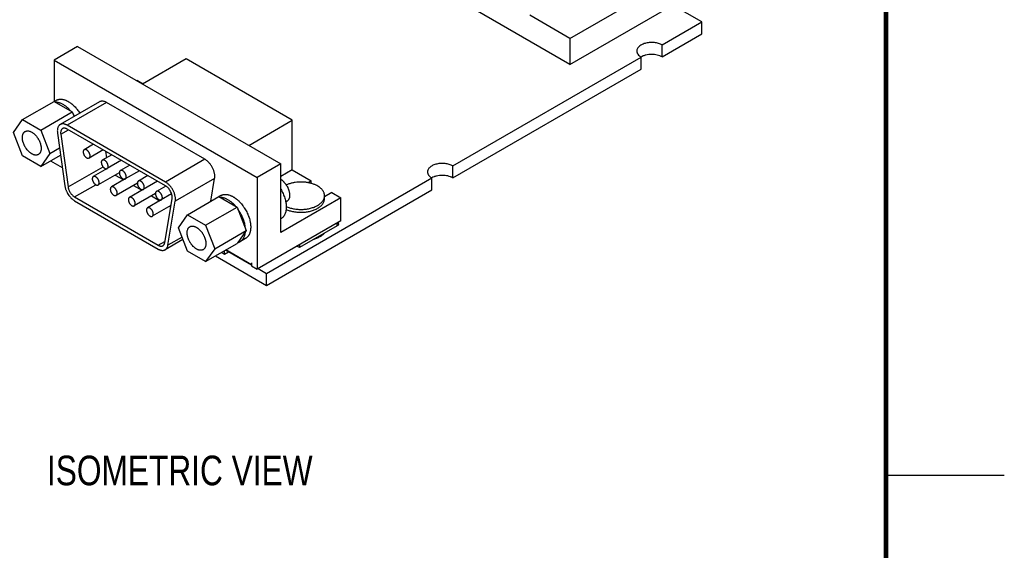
# Model space of a CAD drawing. Header units: inches. Extents: x 0 to 22, y 0 to 17.
# Tile 15 of 16: x 17.8 to 22, y 12.4 to 14.7. Entities that reach past the tile are written whole.
import ezdxf

# ---------------------------------------------------------------- set-up
doc = ezdxf.new("R2010")
doc.units = ezdxf.units.IN
doc.header["$LTSCALE"] = 1.21
doc.header["$MEASUREMENT"] = 0
doc.layers.get('0').update_dxf_attribs({"linetype": 'CONTINUOUS'})
for name, color, linetype in [('02___PRT_ALL_AXES', 7, 'CONTINUOUS'), ('3_ALL_AXES', 7, 'CONTINUOUS'), ('DETAIL', 7, 'CONTINUOUS')]:
    doc.layers.add(name, color=color, linetype=linetype)
doc.styles.get("Standard").update_dxf_attribs({"font": 'txt', "width": 0.8})

msp = doc.modelspace()

# ---------------------------------------------------------------- linework, layer by layer
at = {"color": 7, "linetype": 'CONTINUOUS'}
for p, q in [((20.1657, 14.4852), (19.3079, 14.9805)), ((20.1657, 14.5946), (20.504, 14.79)), ((20.1657, 14.4852), (20.6171, 14.7459)), ((20.7229, 14.6645), (20.5995, 14.7357)), ((20.1657, 14.5946), (19.996, 14.6926)), ((20.7229, 14.6138), (20.7229, 14.6645)), ((20.1657, 14.5946), (20.1657, 14.4852)), ((18.0866, 14.5606), (17.9878, 14.5036)), ((18.0866, 14.5606), (18.9443, 14.0654)), ((17.9878, 14.5036), (17.9878, 14.3293)), ((17.9878, 14.5036), (18.8455, 14.0083)), ((18.5447, 14.5084), (18.3609, 14.4023)), ((18.9929, 14.2496), (18.5447, 14.5084)), ((18.3399, 14.4177), (18.3371, 14.416)), ((18.3399, 14.4177), (18.3637, 14.4039)), ((17.8546, 14.2526), (17.9876, 14.3293)), ((17.9876, 14.3293), (18.0643, 14.285)), ((18.1794, 14.3275), (18.0133, 14.2316)), ((18.209, 14.3246), (18.0428, 14.2287)), ((18.6243, 14.0848), (18.209, 14.3246)), ((17.9314, 14.2083), (18.0643, 14.285)), ((18.0643, 14.285), (18.0719, 14.2655)), ((17.8163, 14.198), (17.8546, 14.2526)), ((17.8546, 14.2526), (17.9314, 14.2083)), ((18.4581, 13.9889), (18.0428, 14.2287)), ((18.8091, 14.1435), (18.9929, 14.2496)), ((18.9929, 14.0406), (18.9929, 14.2496)), ((17.8546, 14.0991), (17.8163, 14.198)), ((17.9314, 14.2083), (17.9698, 14.1094)), ((18.0017, 14.1958), (18.0329, 13.9734)), ((18.0154, 14.1907), (18.048, 14.2096)), ((18.0154, 14.1907), (18.0466, 13.9682)), ((18.4581, 13.9728), (18.0428, 14.2126)), ((18.1543, 14.1482), (18.1146, 14.1254)), ((17.9314, 14.0548), (17.8546, 14.0991)), ((17.9698, 14.1094), (17.9314, 14.0548)), ((17.9314, 14.0548), (18.0147, 14.1029)), ((17.9698, 14.1094), (18.0105, 14.1329)), ((18.1952, 14.1246), (18.1351, 14.0899)), ((18.2305, 14.1042), (18.1909, 14.0813)), ((18.2051, 14.1189), (18.2089, 14.0917)), ((17.9728, 14.0787), (18.0221, 14.0502)), ((18.2715, 14.0806), (18.2114, 14.0459)), ((18.3068, 14.0601), (18.2672, 14.0373)), ((18.6243, 14.0848), (18.4581, 13.9889)), ((18.9443, 14.0654), (18.8455, 14.0083)), ((18.9443, 13.7762), (18.9443, 14.0654)), ((18.0466, 13.9682), (18.194, 14.0534)), ((18.2112, 14.0458), (18.1528, 14.012)), ((18.2628, 14.0283), (18.1733, 13.9766)), ((18.2459, 14.0185), (18.2812, 13.9981)), ((18.3478, 14.0365), (18.2877, 14.0018)), ((18.3831, 14.0161), (18.3435, 13.9932)), ((18.9929, 14.0406), (18.9443, 14.0126)), ((18.9929, 14.0406), (19.0736, 13.994)), ((18.074, 13.9258), (18.1634, 13.9775)), ((18.2875, 14.0018), (18.2291, 13.968)), ((18.339, 13.9842), (18.2495, 13.9325)), ((18.3221, 13.9745), (18.3575, 13.9541)), ((18.424, 13.9925), (18.364, 13.9578)), ((18.4592, 13.972), (18.4198, 13.9492)), ((18.6654, 14.0045), (18.4993, 13.9085)), ((18.6493, 13.9079), (18.6654, 14.0045)), ((18.8455, 14.0083), (18.8455, 13.6213)), ((19.0736, 13.994), (19.0597, 13.986)), ((19.0736, 13.9826), (19.0736, 13.994)), ((18.3638, 13.9577), (18.3053, 13.924)), ((18.4153, 13.9402), (18.3258, 13.8885)), ((18.3984, 13.9304), (18.4337, 13.91)), ((18.4835, 13.9387), (18.4402, 13.9137)), ((19.1596, 13.9444), (19.1295, 13.927)), ((19.1295, 13.9189), (19.1295, 13.9311)), ((19.1596, 13.9444), (19.1976, 13.9224)), ((18.074, 13.9258), (18.4269, 13.7221)), ((18.074, 13.9098), (18.4269, 13.706)), ((18.4401, 13.9137), (18.3816, 13.8799)), ((18.4806, 13.8898), (18.4021, 13.8445)), ((18.4543, 13.7328), (18.4856, 13.9192)), ((18.468, 13.7221), (18.4993, 13.9085)), ((18.5504, 13.8508), (18.6834, 13.9276)), ((18.6834, 13.9276), (18.7601, 13.8833)), ((19.1976, 13.9224), (18.9443, 13.7762)), ((18.9651, 13.9046), (18.9704, 13.9076)), ((19.1976, 13.8246), (19.1976, 13.9224)), ((18.4747, 13.8864), (18.4796, 13.8836)), ((18.5121, 13.7963), (18.5504, 13.8508)), ((18.5504, 13.8508), (18.6272, 13.8065)), ((18.6272, 13.8065), (18.7601, 13.8833)), ((18.7601, 13.8833), (18.7985, 13.7844)), ((18.6272, 13.8065), (18.6656, 13.7076)), ((19.1976, 13.8246), (18.8455, 13.6213)), ((18.9443, 13.8331), (18.9453, 13.8337)), ((19.1829, 13.8044), (19.0231, 13.7121)), ((19.1829, 13.8044), (19.1829, 13.8162)), ((19.1888, 13.8125), (19.1888, 13.8195)), ((18.5504, 13.6974), (18.5121, 13.7963)), ((18.6656, 13.7076), (18.7985, 13.7844)), ((18.7985, 13.7844), (18.7601, 13.7298)), ((18.4269, 13.7221), (18.4553, 13.7385)), ((18.5314, 13.7464), (18.4564, 13.7031)), ((18.5275, 13.7564), (18.468, 13.7221)), ((18.6272, 13.653), (18.7601, 13.7298)), ((19.0231, 13.7239), (19.0231, 13.7121)), ((18.6272, 13.653), (18.5504, 13.6974)), ((18.6656, 13.7076), (18.6272, 13.653)), ((18.6947, 13.692), (18.7076, 13.6846)), ((18.7076, 13.6846), (18.7076, 13.6995)), ((18.7076, 13.6846), (18.7238, 13.694)), ((18.8213, 13.6376), (18.7109, 13.7014)), ((18.821, 13.6395), (18.7124, 13.7022)), ((19.0231, 13.7121), (19.0129, 13.718)), ((18.6686, 13.6769), (18.8844, 13.5523)), ((18.821, 13.6477), (18.8213, 13.6475)), ((18.821, 13.6477), (18.821, 13.6395)), ((18.821, 13.6395), (18.8213, 13.6381)), ((18.8213, 13.6475), (18.8213, 13.6353)), ((18.8213, 13.6353), (18.8455, 13.6213)), ((18.849, 13.6234), (18.8844, 13.6029)), ((18.8844, 13.5523), (18.8844, 13.6029))]:
    msp.add_line(p, q, dxfattribs=at)
at = {"color": 2, "linetype": 'CONTINUOUS'}
msp.add_line((22, 12.75), (21.5, 12.75), dxfattribs=at)
at = {"color": 7, "linetype": 'CONTINUOUS', "const_width": 0.02}
msp.add_lwpolyline([(21.5, 0.5), (21.5, 16.5)], dxfattribs=at)
at = {"color": 7, "linetype": 'CONTINUOUS'}
for centre, radius, start, end in [((17.9237, 14.1715), 0.1784, 32.3306, 36.2735), ((18.6813, 13.7854), 0.1144, 3.5901, 6.8863)]:
    msp.add_arc(centre, radius, start, end, dxfattribs=at)
for points, knots in [([(18.0369, 14.3085), (18.0351, 14.3099), (18.0315, 14.3124), (18.026, 14.3158), (18.0205, 14.3188), (18.015, 14.3212), (18.0096, 14.3232), (18.0043, 14.3246), (17.9991, 14.3255), (17.9956, 14.3258), (17.994, 14.3258)], [0, 0, 0, 0, 0.142545, 0.280281, 0.41298, 0.5405, 0.662811, 0.779994, 0.89227, 1, 1, 1, 1]), ([(17.9956, 14.3336), (17.9964, 14.3341), (17.9981, 14.3349), (18.0007, 14.3361), (18.0035, 14.337), (18.0063, 14.3377), (18.0092, 14.3382), (18.0122, 14.3384), (18.0153, 14.3385), (18.0195, 14.3383), (18.025, 14.3376), (18.0305, 14.3361), (18.035, 14.3346), (18.0384, 14.3332), (18.0418, 14.3316), (18.0465, 14.3293), (18.0511, 14.3265), (18.0557, 14.3235), (18.0591, 14.321), (18.0625, 14.3183), (18.0671, 14.3145), (18.0726, 14.3093), (18.0779, 14.3038), (18.0821, 14.299), (18.0861, 14.2941), (18.091, 14.2877), (18.0946, 14.2823), (18.0963, 14.2796)], [0, 0, 0, 0, 0.022747, 0.045594, 0.068637, 0.09197, 0.115681, 0.139849, 0.164546, 0.189834, 0.242366, 0.297787, 0.32665, 0.356291, 0.386712, 0.417909, 0.482569, 0.516007, 0.550146, 0.584956, 0.620402, 0.693034, 0.767709, 0.805699, 0.844051, 0.921625, 1, 1, 1, 1]), ([(18.0582, 14.2886), (18.0565, 14.2905), (18.0532, 14.2942), (18.0479, 14.2994), (18.0425, 14.3042), (18.0387, 14.3071), (18.0369, 14.3085)], [0, 0, 0, 0, 0.258741, 0.512191, 0.759524, 1, 1, 1, 1]), ([(18.209, 14.3246), (18.2076, 14.3254), (18.205, 14.3268), (18.2009, 14.3284), (18.1969, 14.3296), (18.193, 14.3302), (18.1893, 14.3304), (18.1858, 14.33), (18.1824, 14.3291), (18.1804, 14.3281), (18.1794, 14.3275)], [0, 0, 0, 0, 0.148493, 0.289484, 0.422754, 0.54866, 0.667999, 0.781938, 0.891989, 1, 1, 1, 1]), ([(18.0133, 14.2316), (18.0127, 14.2313), (18.0115, 14.2305), (18.0099, 14.2292), (18.0084, 14.2277), (18.0066, 14.2255), (18.0046, 14.2223), (18.0028, 14.2179), (18.0016, 14.2129), (18.001, 14.2076), (18.001, 14.2018), (18.0014, 14.1978), (18.0017, 14.1958)], [0, 0, 0, 0, 0.051413, 0.103192, 0.155691, 0.209244, 0.320546, 0.439062, 0.565996, 0.701942, 0.846898, 1, 1, 1, 1]), ([(18.0428, 14.2287), (18.0415, 14.2294), (18.0388, 14.2308), (18.0347, 14.2325), (18.0308, 14.2337), (18.0269, 14.2343), (18.0231, 14.2344), (18.0196, 14.234), (18.0163, 14.2331), (18.0142, 14.2322), (18.0133, 14.2316)], [0, 0, 0, 0, 0.148433, 0.289433, 0.422759, 0.54868, 0.668012, 0.781933, 0.891987, 1, 1, 1, 1]), ([(17.893, 14.108), (17.892, 14.1085), (17.8901, 14.1098), (17.8861, 14.1125), (17.8813, 14.1166), (17.8759, 14.1221), (17.8718, 14.1273), (17.8686, 14.1317), (17.8664, 14.1351), (17.8643, 14.1387), (17.8618, 14.1435), (17.859, 14.1497), (17.8568, 14.156), (17.8554, 14.161), (17.8546, 14.1647), (17.854, 14.1684), (17.8536, 14.1719), (17.8534, 14.1754), (17.8534, 14.1787), (17.8537, 14.1819), (17.8543, 14.1859), (17.8553, 14.1897), (17.8568, 14.1931), (17.858, 14.1954), (17.8595, 14.1975), (17.8612, 14.1993), (17.863, 14.2009), (17.8643, 14.2018), (17.865, 14.2022)], [0, 0, 0, 0, 0.030652, 0.062391, 0.128726, 0.198298, 0.27026, 0.306839, 0.343637, 0.380525, 0.417369, 0.490376, 0.561646, 0.596338, 0.630248, 0.663279, 0.695345, 0.726372, 0.756307, 0.785111, 0.812768, 0.864655, 0.889036, 0.91248, 0.935119, 0.957119, 0.978673, 1, 1, 1, 1]), ([(17.865, 14.2022), (17.8655, 14.2024), (17.8664, 14.2029), (17.8679, 14.2036), (17.8694, 14.2041), (17.871, 14.2044), (17.8727, 14.2047), (17.875, 14.2049), (17.8779, 14.2047), (17.8816, 14.2041), (17.8854, 14.203), (17.8892, 14.2015), (17.8918, 14.2001), (17.893, 14.1994)], [0, 0, 0, 0, 0.053909, 0.108077, 0.162756, 0.218185, 0.274591, 0.332177, 0.451501, 0.577372, 0.710567, 0.851495, 1, 1, 1, 1]), ([(17.893, 14.1994), (17.894, 14.1988), (17.896, 14.1976), (17.8999, 14.1948), (17.9047, 14.1908), (17.9101, 14.1853), (17.9143, 14.1801), (17.9174, 14.1757), (17.9196, 14.1722), (17.9217, 14.1687), (17.9243, 14.1638), (17.9271, 14.1577), (17.9293, 14.1514), (17.9306, 14.1464), (17.9315, 14.1427), (17.9321, 14.139), (17.9325, 14.1355), (17.9326, 14.132), (17.9326, 14.1286), (17.9324, 14.1254), (17.9318, 14.1214), (17.9307, 14.1177), (17.9293, 14.1143), (17.928, 14.112), (17.9265, 14.1099), (17.9249, 14.1081), (17.923, 14.1065), (17.9217, 14.1056), (17.921, 14.1052)], [0, 0, 0, 0, 0.030652, 0.062391, 0.128726, 0.198298, 0.27026, 0.306839, 0.343637, 0.380525, 0.417369, 0.490376, 0.561646, 0.596338, 0.630248, 0.663279, 0.695345, 0.726372, 0.756307, 0.785111, 0.812768, 0.864655, 0.889036, 0.91248, 0.935119, 0.957119, 0.978673, 1, 1, 1, 1]), ([(18.0231, 14.2145), (18.0223, 14.2141), (18.0208, 14.213), (18.0189, 14.2109), (18.0173, 14.2083), (18.0161, 14.2054), (18.0153, 14.2021), (18.0149, 14.1985), (18.0149, 14.1947), (18.0152, 14.192), (18.0154, 14.1907)], [0, 0, 0, 0, 0.103082, 0.209035, 0.320367, 0.438914, 0.565881, 0.701864, 0.846858, 1, 1, 1, 1]), ([(18.0428, 14.2126), (18.0419, 14.2131), (18.0401, 14.214), (18.0374, 14.2151), (18.0348, 14.2159), (18.0322, 14.2164), (18.0297, 14.2164), (18.0273, 14.2162), (18.0251, 14.2156), (18.0237, 14.2149), (18.0231, 14.2145)], [0, 0, 0, 0, 0.148433, 0.289433, 0.422759, 0.54868, 0.668012, 0.781933, 0.891987, 1, 1, 1, 1]), ([(17.921, 14.1052), (17.9206, 14.1049), (17.9196, 14.1044), (17.9181, 14.1038), (17.9166, 14.1033), (17.915, 14.1029), (17.9134, 14.1027), (17.9111, 14.1025), (17.9081, 14.1026), (17.9044, 14.1032), (17.9006, 14.1043), (17.8968, 14.1059), (17.8943, 14.1072), (17.893, 14.108)], [0, 0, 0, 0, 0.053909, 0.108077, 0.162756, 0.218185, 0.274591, 0.332177, 0.451501, 0.577372, 0.710567, 0.851495, 1, 1, 1, 1]), ([(18.1146, 14.1254), (18.1143, 14.1252), (18.1137, 14.1247), (18.1128, 14.1239), (18.1121, 14.1229), (18.1112, 14.1213), (18.1107, 14.1195), (18.1104, 14.1176), (18.1104, 14.1165), (18.1104, 14.116)], [0, 0, 0, 0, 0.108063, 0.218131, 0.332089, 0.451496, 0.71063, 0.851669, 1, 1, 1, 1]), ([(18.1104, 14.116), (18.1104, 14.1151), (18.1105, 14.1134), (18.111, 14.1107), (18.1118, 14.108), (18.1128, 14.1053), (18.1141, 14.1026), (18.1157, 14.1), (18.1174, 14.0976), (18.1193, 14.0954), (18.1213, 14.0934), (18.1234, 14.0918), (18.1255, 14.0905), (18.1276, 14.0896), (18.1297, 14.089), (18.1317, 14.0889), (18.1335, 14.0891), (18.1346, 14.0896), (18.1351, 14.0899)], [0, 0, 0, 0, 0.062312, 0.128731, 0.198367, 0.270338, 0.343715, 0.417464, 0.490501, 0.561801, 0.630408, 0.695507, 0.756466, 0.812911, 0.864823, 0.912602, 0.957186, 1, 1, 1, 1]), ([(18.1394, 14.0993), (18.1394, 14.1001), (18.1392, 14.1019), (18.1388, 14.1045), (18.138, 14.1073), (18.1369, 14.11), (18.1356, 14.1127), (18.1341, 14.1153), (18.1324, 14.1177), (18.1305, 14.1199), (18.1285, 14.1218), (18.1264, 14.1235), (18.1242, 14.1248), (18.1221, 14.1257), (18.1201, 14.1262), (18.1181, 14.1264), (18.1163, 14.1261), (18.1151, 14.1256), (18.1146, 14.1254)], [0, 0, 0, 0, 0.062312, 0.128731, 0.198367, 0.270338, 0.343715, 0.417464, 0.490501, 0.561801, 0.630408, 0.695507, 0.756466, 0.812911, 0.864823, 0.912602, 0.957186, 1, 1, 1, 1]), ([(18.1351, 14.0899), (18.1355, 14.0901), (18.1361, 14.0905), (18.1369, 14.0914), (18.1377, 14.0924), (18.1385, 14.0939), (18.139, 14.0958), (18.1393, 14.0977), (18.1394, 14.0987), (18.1394, 14.0993)], [0, 0, 0, 0, 0.108063, 0.218131, 0.332089, 0.451496, 0.71063, 0.851669, 1, 1, 1, 1]), ([(18.1909, 14.0813), (18.1906, 14.0811), (18.1899, 14.0807), (18.1891, 14.0798), (18.1884, 14.0788), (18.1875, 14.0773), (18.187, 14.0755), (18.1867, 14.0735), (18.1867, 14.0725), (18.1867, 14.0719)], [0, 0, 0, 0, 0.108063, 0.218131, 0.332089, 0.451496, 0.71063, 0.851669, 1, 1, 1, 1]), ([(18.1867, 14.0719), (18.1867, 14.0711), (18.1868, 14.0693), (18.1873, 14.0667), (18.188, 14.064), (18.1891, 14.0612), (18.1904, 14.0585), (18.1919, 14.056), (18.1937, 14.0535), (18.1956, 14.0513), (18.1976, 14.0494), (18.1997, 14.0478), (18.2018, 14.0465), (18.2039, 14.0455), (18.206, 14.045), (18.2079, 14.0448), (18.2098, 14.0451), (18.2109, 14.0456), (18.2114, 14.0459)], [0, 0, 0, 0, 0.062312, 0.128731, 0.198367, 0.270338, 0.343715, 0.417464, 0.490501, 0.561801, 0.630408, 0.695507, 0.756466, 0.812911, 0.864823, 0.912602, 0.957186, 1, 1, 1, 1]), ([(18.2156, 14.0552), (18.2156, 14.0561), (18.2155, 14.0578), (18.215, 14.0605), (18.2143, 14.0632), (18.2132, 14.066), (18.2119, 14.0686), (18.2104, 14.0712), (18.2086, 14.0736), (18.2068, 14.0758), (18.2047, 14.0778), (18.2027, 14.0794), (18.2005, 14.0807), (18.1984, 14.0816), (18.1963, 14.0822), (18.1944, 14.0823), (18.1925, 14.0821), (18.1914, 14.0816), (18.1909, 14.0813)], [0, 0, 0, 0, 0.062312, 0.128731, 0.198367, 0.270338, 0.343715, 0.417464, 0.490501, 0.561801, 0.630408, 0.695507, 0.756466, 0.812911, 0.864823, 0.912602, 0.957186, 1, 1, 1, 1]), ([(18.2114, 14.0459), (18.2117, 14.0461), (18.2124, 14.0465), (18.2132, 14.0473), (18.214, 14.0483), (18.2148, 14.0499), (18.2153, 14.0517), (18.2156, 14.0537), (18.2156, 14.0547), (18.2156, 14.0552)], [0, 0, 0, 0, 0.108063, 0.218131, 0.332089, 0.451496, 0.71063, 0.851669, 1, 1, 1, 1]), ([(18.6654, 14.0045), (18.6657, 14.0061), (18.6661, 14.0095), (18.6661, 14.0147), (18.6656, 14.0202), (18.6647, 14.0259), (18.6633, 14.0317), (18.6614, 14.0375), (18.6591, 14.0434), (18.6564, 14.0491), (18.6532, 14.0548), (18.6498, 14.0602), (18.646, 14.0653), (18.642, 14.0701), (18.6378, 14.0745), (18.6335, 14.0784), (18.629, 14.0819), (18.6259, 14.0839), (18.6243, 14.0848)], [0, 0, 0, 0, 0.052009, 0.107172, 0.16526, 0.226015, 0.289117, 0.354147, 0.420637, 0.488081, 0.555955, 0.623722, 0.690849, 0.756812, 0.821116, 0.883342, 0.943104, 1, 1, 1, 1]), ([(18.1775, 13.986), (18.1775, 13.9868), (18.1774, 13.9886), (18.1769, 13.9912), (18.1761, 13.994), (18.1751, 13.9967), (18.1738, 13.9994), (18.1722, 14.002), (18.1705, 14.0044), (18.1686, 14.0066), (18.1666, 14.0085), (18.1645, 14.0101), (18.1624, 14.0114), (18.1603, 14.0124), (18.1582, 14.0129), (18.1562, 14.0131), (18.1544, 14.0128), (18.1533, 14.0123), (18.1528, 14.012)], [0, 0, 0, 0, 0.062312, 0.128731, 0.198367, 0.270338, 0.343715, 0.417464, 0.490501, 0.561801, 0.630408, 0.695507, 0.756466, 0.812911, 0.864823, 0.912602, 0.957186, 1, 1, 1, 1]), ([(18.2672, 14.0373), (18.2669, 14.0371), (18.2662, 14.0366), (18.2654, 14.0358), (18.2646, 14.0348), (18.2638, 14.0332), (18.2633, 14.0314), (18.263, 14.0295), (18.263, 14.0284), (18.263, 14.0279)], [0, 0, 0, 0, 0.108063, 0.218131, 0.332089, 0.451496, 0.71063, 0.851669, 1, 1, 1, 1]), ([(18.263, 14.0279), (18.263, 14.0271), (18.2631, 14.0253), (18.2635, 14.0226), (18.2643, 14.0199), (18.2654, 14.0172), (18.2667, 14.0145), (18.2682, 14.0119), (18.2699, 14.0095), (18.2718, 14.0073), (18.2739, 14.0054), (18.2759, 14.0037), (18.2781, 14.0024), (18.2802, 14.0015), (18.2822, 14.0009), (18.2842, 14.0008), (18.2861, 14.0011), (18.2872, 14.0015), (18.2877, 14.0018)], [0, 0, 0, 0, 0.062312, 0.128731, 0.198367, 0.270338, 0.343715, 0.417464, 0.490501, 0.561801, 0.630408, 0.695507, 0.756466, 0.812911, 0.864823, 0.912602, 0.957186, 1, 1, 1, 1]), ([(18.2919, 14.0112), (18.2919, 14.012), (18.2918, 14.0138), (18.2913, 14.0165), (18.2906, 14.0192), (18.2895, 14.0219), (18.2882, 14.0246), (18.2867, 14.0272), (18.2849, 14.0296), (18.283, 14.0318), (18.281, 14.0337), (18.2789, 14.0354), (18.2768, 14.0367), (18.2747, 14.0376), (18.2726, 14.0382), (18.2707, 14.0383), (18.2688, 14.038), (18.2677, 14.0376), (18.2672, 14.0373)], [0, 0, 0, 0, 0.062312, 0.128731, 0.198367, 0.270338, 0.343715, 0.417464, 0.490501, 0.561801, 0.630408, 0.695507, 0.756466, 0.812911, 0.864823, 0.912602, 0.957186, 1, 1, 1, 1]), ([(18.0329, 13.9734), (18.0331, 13.9718), (18.0336, 13.9687), (18.0347, 13.9641), (18.0361, 13.9594), (18.0378, 13.9547), (18.0398, 13.95), (18.0427, 13.9439), (18.047, 13.9365), (18.052, 13.9296), (18.0563, 13.9245), (18.0607, 13.9198), (18.0654, 13.9156), (18.0703, 13.912), (18.0728, 13.9105), (18.074, 13.9098)], [0, 0, 0, 0, 0.059241, 0.120425, 0.183213, 0.247258, 0.312251, 0.377892, 0.509825, 0.64043, 0.704426, 0.767154, 0.887688, 0.94501, 1, 1, 1, 1]), ([(18.1528, 14.012), (18.1524, 14.0119), (18.1518, 14.0114), (18.1509, 14.0106), (18.1502, 14.0096), (18.1494, 14.008), (18.1489, 14.0062), (18.1486, 14.0042), (18.1485, 14.0032), (18.1485, 14.0027)], [0, 0, 0, 0, 0.108063, 0.218131, 0.332089, 0.451496, 0.71063, 0.851669, 1, 1, 1, 1]), ([(18.1485, 14.0027), (18.1485, 14.0018), (18.1487, 14.0001), (18.1491, 13.9974), (18.1499, 13.9947), (18.151, 13.9919), (18.1523, 13.9893), (18.1538, 13.9867), (18.1555, 13.9843), (18.1574, 13.9821), (18.1594, 13.9801), (18.1615, 13.9785), (18.1636, 13.9772), (18.1658, 13.9763), (18.1678, 13.9757), (18.1698, 13.9756), (18.1716, 13.9758), (18.1728, 13.9763), (18.1733, 13.9766)], [0, 0, 0, 0, 0.062312, 0.128731, 0.198367, 0.270338, 0.343715, 0.417464, 0.490501, 0.561801, 0.630408, 0.695507, 0.756466, 0.812911, 0.864823, 0.912602, 0.957186, 1, 1, 1, 1]), ([(18.1733, 13.9766), (18.1736, 13.9768), (18.1742, 13.9772), (18.1751, 13.9781), (18.1758, 13.9791), (18.1767, 13.9806), (18.1772, 13.9824), (18.1775, 13.9844), (18.1775, 13.9854), (18.1775, 13.986)], [0, 0, 0, 0, 0.108063, 0.218131, 0.332089, 0.451496, 0.71063, 0.851669, 1, 1, 1, 1]), ([(18.2877, 14.0018), (18.288, 14.002), (18.2887, 14.0025), (18.2895, 14.0033), (18.2902, 14.0043), (18.2911, 14.0059), (18.2916, 14.0077), (18.2919, 14.0096), (18.2919, 14.0107), (18.2919, 14.0112)], [0, 0, 0, 0, 0.108063, 0.218131, 0.332089, 0.451496, 0.71063, 0.851669, 1, 1, 1, 1]), ([(18.3435, 13.9932), (18.3431, 13.993), (18.3425, 13.9926), (18.3416, 13.9917), (18.3409, 13.9908), (18.3401, 13.9892), (18.3395, 13.9874), (18.3393, 13.9854), (18.3392, 13.9844), (18.3392, 13.9839)], [0, 0, 0, 0, 0.108063, 0.218131, 0.332089, 0.451496, 0.71063, 0.851669, 1, 1, 1, 1]), ([(18.3392, 13.9839), (18.3392, 13.983), (18.3394, 13.9813), (18.3398, 13.9786), (18.3406, 13.9759), (18.3416, 13.9731), (18.343, 13.9704), (18.3445, 13.9679), (18.3462, 13.9655), (18.3481, 13.9633), (18.3501, 13.9613), (18.3522, 13.9597), (18.3543, 13.9584), (18.3565, 13.9574), (18.3585, 13.9569), (18.3605, 13.9568), (18.3623, 13.957), (18.3634, 13.9575), (18.364, 13.9578)], [0, 0, 0, 0, 0.062312, 0.128731, 0.198367, 0.270338, 0.343715, 0.417464, 0.490501, 0.561801, 0.630408, 0.695507, 0.756466, 0.812911, 0.864823, 0.912602, 0.957186, 1, 1, 1, 1]), ([(18.3682, 13.9671), (18.3682, 13.968), (18.3681, 13.9697), (18.3676, 13.9724), (18.3668, 13.9751), (18.3658, 13.9779), (18.3645, 13.9806), (18.3629, 13.9831), (18.3612, 13.9856), (18.3593, 13.9878), (18.3573, 13.9897), (18.3552, 13.9913), (18.3531, 13.9926), (18.351, 13.9936), (18.3489, 13.9941), (18.3469, 13.9943), (18.3451, 13.994), (18.344, 13.9935), (18.3435, 13.9932)], [0, 0, 0, 0, 0.062312, 0.128731, 0.198367, 0.270338, 0.343715, 0.417464, 0.490501, 0.561801, 0.630408, 0.695507, 0.756466, 0.812911, 0.864823, 0.912602, 0.957186, 1, 1, 1, 1]), ([(18.4993, 13.9085), (18.4995, 13.9101), (18.4999, 13.9135), (18.4999, 13.9187), (18.4995, 13.9242), (18.4985, 13.9299), (18.4971, 13.9357), (18.4946, 13.9436), (18.4903, 13.9533), (18.4849, 13.9625), (18.4799, 13.9694), (18.4759, 13.9742), (18.4717, 13.9785), (18.4673, 13.9825), (18.4628, 13.986), (18.4597, 13.988), (18.4581, 13.9889)], [0, 0, 0, 0, 0.051999, 0.107176, 0.165287, 0.226054, 0.289156, 0.354195, 0.488078, 0.623672, 0.690808, 0.756771, 0.821087, 0.883338, 0.943115, 1, 1, 1, 1]), ([(18.4856, 13.9192), (18.4857, 13.9203), (18.486, 13.9226), (18.486, 13.926), (18.4857, 13.9297), (18.4851, 13.9335), (18.4841, 13.9374), (18.4824, 13.9426), (18.4796, 13.9491), (18.4753, 13.9564), (18.4709, 13.962), (18.4672, 13.9659), (18.4642, 13.9685), (18.4612, 13.9708), (18.4592, 13.9722), (18.4581, 13.9728)], [0, 0, 0, 0, 0.052002, 0.107184, 0.165299, 0.22607, 0.289176, 0.354221, 0.488113, 0.623717, 0.756753, 0.821074, 0.88333, 0.943111, 1, 1, 1, 1]), ([(18.9443, 14.0006), (18.9453, 14), (18.9472, 13.9987), (18.95, 13.9965), (18.9528, 13.9942), (18.9555, 13.9916), (18.9582, 13.9889), (18.9616, 13.985), (18.9657, 13.9798), (18.97, 13.973), (18.9732, 13.9671), (18.9754, 13.9622), (18.9769, 13.9586), (18.9782, 13.9549), (18.9793, 13.9512), (18.9803, 13.9476), (18.9812, 13.9428), (18.982, 13.9371), (18.982, 13.9315), (18.9816, 13.9272), (18.9811, 13.9243), (18.9805, 13.9215), (18.9796, 13.9188), (18.9785, 13.9164), (18.9772, 13.9142), (18.9758, 13.9122), (18.9741, 13.9104), (18.9723, 13.9088), (18.971, 13.908), (18.9704, 13.9076)], [0, 0, 0, 0, 0.031365, 0.06373, 0.097006, 0.131112, 0.165958, 0.201439, 0.273827, 0.34733, 0.420939, 0.457474, 0.493656, 0.529367, 0.564492, 0.59892, 0.632552, 0.697055, 0.757446, 0.786005, 0.813441, 0.839768, 0.865024, 0.889276, 0.912624, 0.935197, 0.957155, 0.978687, 1, 1, 1, 1]), ([(19.1295, 13.9311), (19.1295, 13.9325), (19.1293, 13.9352), (19.1286, 13.9392), (19.1274, 13.9432), (19.1257, 13.9472), (19.1235, 13.951), (19.1208, 13.9548), (19.1178, 13.9584), (19.1142, 13.9619), (19.1103, 13.9652), (19.1044, 13.9695), (19.0979, 13.9734), (19.0909, 13.9768), (19.0832, 13.98), (19.073, 13.9833), (19.0623, 13.9858), (19.0534, 13.9873), (19.0443, 13.9884), (19.0327, 13.989), (19.0187, 13.9887), (19.005, 13.9873), (18.9939, 13.9852), (18.9853, 13.983), (18.9772, 13.9805), (18.9713, 13.9782), (18.9676, 13.9765)], [0, 0, 0, 0, 0.021315, 0.042836, 0.064761, 0.087266, 0.110506, 0.13461, 0.159671, 0.18576, 0.212921, 0.241171, 0.300867, 0.33228, 0.364654, 0.431984, 0.502195, 0.538139, 0.574491, 0.647935, 0.721598, 0.794522, 0.86577, 0.900503, 0.934514, 1, 1, 1, 1]), ([(18.0466, 13.9682), (18.0467, 13.9672), (18.0471, 13.9652), (18.0481, 13.961), (18.0498, 13.9557), (18.0526, 13.9496), (18.056, 13.9437), (18.0599, 13.9382), (18.0643, 13.9333), (18.0683, 13.9297), (18.0715, 13.9274), (18.0732, 13.9263), (18.074, 13.9258)], [0, 0, 0, 0, 0.059289, 0.120486, 0.247237, 0.377843, 0.509806, 0.640437, 0.767128, 0.887632, 0.944966, 1, 1, 1, 1]), ([(18.2291, 13.968), (18.2287, 13.9678), (18.2281, 13.9674), (18.2272, 13.9665), (18.2265, 13.9655), (18.2257, 13.964), (18.2251, 13.9622), (18.2249, 13.9602), (18.2248, 13.9592), (18.2248, 13.9586)], [0, 0, 0, 0, 0.108063, 0.218131, 0.332089, 0.451496, 0.71063, 0.851669, 1, 1, 1, 1]), ([(18.2248, 13.9586), (18.2248, 13.9578), (18.2249, 13.956), (18.2254, 13.9534), (18.2262, 13.9506), (18.2272, 13.9479), (18.2285, 13.9452), (18.2301, 13.9426), (18.2318, 13.9402), (18.2337, 13.938), (18.2357, 13.9361), (18.2378, 13.9345), (18.2399, 13.9332), (18.242, 13.9322), (18.2441, 13.9317), (18.2461, 13.9315), (18.2479, 13.9318), (18.249, 13.9323), (18.2495, 13.9325)], [0, 0, 0, 0, 0.062312, 0.128731, 0.198367, 0.270338, 0.343715, 0.417464, 0.490501, 0.561801, 0.630408, 0.695507, 0.756466, 0.812911, 0.864823, 0.912602, 0.957186, 1, 1, 1, 1]), ([(18.2538, 13.9419), (18.2538, 13.9428), (18.2537, 13.9445), (18.2532, 13.9472), (18.2524, 13.9499), (18.2514, 13.9526), (18.2501, 13.9553), (18.2485, 13.9579), (18.2468, 13.9603), (18.2449, 13.9625), (18.2429, 13.9645), (18.2408, 13.9661), (18.2387, 13.9674), (18.2366, 13.9683), (18.2345, 13.9689), (18.2325, 13.969), (18.2307, 13.9688), (18.2296, 13.9683), (18.2291, 13.968)], [0, 0, 0, 0, 0.062312, 0.128731, 0.198367, 0.270338, 0.343715, 0.417464, 0.490501, 0.561801, 0.630408, 0.695507, 0.756466, 0.812911, 0.864823, 0.912602, 0.957186, 1, 1, 1, 1]), ([(18.2495, 13.9325), (18.2499, 13.9327), (18.2505, 13.9332), (18.2514, 13.934), (18.2521, 13.935), (18.2529, 13.9366), (18.2535, 13.9384), (18.2537, 13.9403), (18.2538, 13.9414), (18.2538, 13.9419)], [0, 0, 0, 0, 0.108063, 0.218131, 0.332089, 0.451496, 0.71063, 0.851669, 1, 1, 1, 1]), ([(18.364, 13.9578), (18.3643, 13.958), (18.3649, 13.9584), (18.3658, 13.9593), (18.3665, 13.9603), (18.3673, 13.9618), (18.3679, 13.9636), (18.3681, 13.9656), (18.3682, 13.9666), (18.3682, 13.9671)], [0, 0, 0, 0, 0.108063, 0.218131, 0.332089, 0.451496, 0.71063, 0.851669, 1, 1, 1, 1]), ([(18.4198, 13.9492), (18.4194, 13.949), (18.4188, 13.9485), (18.4179, 13.9477), (18.4172, 13.9467), (18.4164, 13.9451), (18.4158, 13.9433), (18.4156, 13.9414), (18.4155, 13.9404), (18.4155, 13.9398)], [0, 0, 0, 0, 0.108063, 0.218131, 0.332089, 0.451496, 0.71063, 0.851669, 1, 1, 1, 1]), ([(18.4155, 13.9398), (18.4155, 13.939), (18.4156, 13.9372), (18.4161, 13.9346), (18.4169, 13.9318), (18.4179, 13.9291), (18.4192, 13.9264), (18.4208, 13.9238), (18.4225, 13.9214), (18.4244, 13.9192), (18.4264, 13.9173), (18.4285, 13.9156), (18.4306, 13.9143), (18.4327, 13.9134), (18.4348, 13.9129), (18.4368, 13.9127), (18.4386, 13.913), (18.4397, 13.9134), (18.4402, 13.9137)], [0, 0, 0, 0, 0.062312, 0.128731, 0.198367, 0.270338, 0.343715, 0.417464, 0.490501, 0.561801, 0.630408, 0.695507, 0.756466, 0.812911, 0.864823, 0.912602, 0.957186, 1, 1, 1, 1]), ([(18.4445, 13.9231), (18.4445, 13.924), (18.4444, 13.9257), (18.4439, 13.9284), (18.4431, 13.9311), (18.4421, 13.9338), (18.4408, 13.9365), (18.4392, 13.9391), (18.4375, 13.9415), (18.4356, 13.9437), (18.4336, 13.9456), (18.4315, 13.9473), (18.4294, 13.9486), (18.4272, 13.9495), (18.4252, 13.9501), (18.4232, 13.9502), (18.4214, 13.9499), (18.4203, 13.9495), (18.4198, 13.9492)], [0, 0, 0, 0, 0.062312, 0.128731, 0.198367, 0.270338, 0.343715, 0.417464, 0.490501, 0.561801, 0.630408, 0.695507, 0.756466, 0.812911, 0.864823, 0.912602, 0.957186, 1, 1, 1, 1]), ([(18.6914, 13.9319), (18.6923, 13.9323), (18.694, 13.9333), (18.6968, 13.9344), (18.6996, 13.9353), (18.7026, 13.936), (18.7057, 13.9365), (18.7089, 13.9368), (18.7121, 13.9368), (18.7154, 13.9365), (18.7188, 13.9361), (18.7235, 13.9352), (18.7282, 13.9338), (18.7329, 13.932), (18.7365, 13.9305), (18.7401, 13.9287), (18.7437, 13.9267), (18.7473, 13.9245), (18.7522, 13.9213), (18.757, 13.9177), (18.7617, 13.9138), (18.7652, 13.9106), (18.7686, 13.9073), (18.7731, 13.9027), (18.7786, 13.8965), (18.7838, 13.89), (18.7877, 13.8845), (18.7915, 13.8788), (18.796, 13.8716), (18.8009, 13.8626), (18.8045, 13.8549), (18.8071, 13.8486), (18.8094, 13.8424), (18.812, 13.8347), (18.8141, 13.8269), (18.8154, 13.8207), (18.8162, 13.8162), (18.8168, 13.8117), (18.8174, 13.8059), (18.8176, 13.8002), (18.8175, 13.7946), (18.8172, 13.7906), (18.8168, 13.7867), (18.8162, 13.7829), (18.8154, 13.7793), (18.8144, 13.7758), (18.8133, 13.7725), (18.812, 13.7693), (18.8105, 13.7663), (18.8089, 13.7635), (18.8071, 13.7609), (18.8052, 13.7585), (18.8031, 13.7562), (18.8008, 13.7542), (18.7984, 13.7524), (18.7968, 13.7513), (18.7959, 13.7509)], [0, 0, 0, 0, 0.011243, 0.02254, 0.033943, 0.045503, 0.057266, 0.069274, 0.081567, 0.094174, 0.107125, 0.12044, 0.148216, 0.162706, 0.1776, 0.192897, 0.208591, 0.224676, 0.241139, 0.275138, 0.292645, 0.310461, 0.328564, 0.34693, 0.384341, 0.42248, 0.441752, 0.461116, 0.499997, 0.538878, 0.57751, 0.596658, 0.615653, 0.653065, 0.689529, 0.707345, 0.724852, 0.742029, 0.758857, 0.791398, 0.807092, 0.822389, 0.837283, 0.851773, 0.865863, 0.87956, 0.892875, 0.905826, 0.918433, 0.930726, 0.942734, 0.954498, 0.966057, 0.97746, 0.988757, 1, 1, 1, 1]), ([(18.9445, 13.9593), (18.9463, 13.9562), (18.9497, 13.95), (18.9543, 13.9405), (18.9583, 13.9308), (18.9616, 13.9211), (18.9642, 13.9114), (18.9661, 13.9019), (18.9673, 13.8927), (18.9677, 13.8837), (18.9674, 13.8752), (18.9664, 13.8672), (18.9646, 13.8598), (18.9621, 13.853), (18.9589, 13.8469), (18.9551, 13.8416), (18.9505, 13.8371), (18.9471, 13.8348), (18.9453, 13.8337)], [0, 0, 0, 0, 0.077631, 0.154834, 0.231107, 0.305971, 0.378977, 0.449713, 0.517822, 0.583014, 0.64508, 0.703908, 0.759511, 0.812033, 0.861785, 0.909243, 0.955053, 1, 1, 1, 1]), ([(19.1002, 13.8903), (19.1025, 13.8916), (19.1068, 13.8943), (19.1126, 13.8989), (19.1177, 13.9037), (19.1219, 13.9089), (19.1253, 13.9142), (19.1277, 13.9198), (19.1292, 13.9254), (19.1295, 13.9292), (19.1295, 13.9311)], [0, 0, 0, 0, 0.148476, 0.289465, 0.422742, 0.548649, 0.667988, 0.781926, 0.891984, 1, 1, 1, 1]), ([(18.3053, 13.924), (18.305, 13.9238), (18.3044, 13.9233), (18.3035, 13.9225), (18.3028, 13.9215), (18.3019, 13.9199), (18.3014, 13.9181), (18.3011, 13.9162), (18.3011, 13.9151), (18.3011, 13.9146)], [0, 0, 0, 0, 0.108063, 0.218131, 0.332089, 0.451496, 0.71063, 0.851669, 1, 1, 1, 1]), ([(18.3011, 13.9146), (18.3011, 13.9137), (18.3012, 13.912), (18.3017, 13.9093), (18.3025, 13.9066), (18.3035, 13.9039), (18.3048, 13.9012), (18.3064, 13.8986), (18.3081, 13.8962), (18.31, 13.894), (18.312, 13.892), (18.3141, 13.8904), (18.3162, 13.8891), (18.3183, 13.8882), (18.3204, 13.8876), (18.3224, 13.8875), (18.3242, 13.8878), (18.3253, 13.8882), (18.3258, 13.8885)], [0, 0, 0, 0, 0.062312, 0.128731, 0.198367, 0.270338, 0.343715, 0.417464, 0.490501, 0.561801, 0.630408, 0.695507, 0.756466, 0.812911, 0.864823, 0.912602, 0.957186, 1, 1, 1, 1]), ([(18.3301, 13.8979), (18.3301, 13.8987), (18.3299, 13.9005), (18.3295, 13.9031), (18.3287, 13.9059), (18.3276, 13.9086), (18.3263, 13.9113), (18.3248, 13.9139), (18.3231, 13.9163), (18.3212, 13.9185), (18.3192, 13.9204), (18.3171, 13.9221), (18.3149, 13.9234), (18.3128, 13.9243), (18.3108, 13.9248), (18.3088, 13.925), (18.307, 13.9247), (18.3058, 13.9243), (18.3053, 13.924)], [0, 0, 0, 0, 0.062312, 0.128731, 0.198367, 0.270338, 0.343715, 0.417464, 0.490501, 0.561801, 0.630408, 0.695507, 0.756466, 0.812911, 0.864823, 0.912602, 0.957186, 1, 1, 1, 1]), ([(18.3258, 13.8885), (18.3261, 13.8887), (18.3268, 13.8891), (18.3276, 13.89), (18.3284, 13.891), (18.3292, 13.8925), (18.3297, 13.8944), (18.33, 13.8963), (18.3301, 13.8973), (18.3301, 13.8979)], [0, 0, 0, 0, 0.108063, 0.218131, 0.332089, 0.451496, 0.71063, 0.851669, 1, 1, 1, 1]), ([(18.4402, 13.9137), (18.4406, 13.9139), (18.4412, 13.9144), (18.4421, 13.9152), (18.4428, 13.9162), (18.4436, 13.9178), (18.4442, 13.9196), (18.4444, 13.9215), (18.4445, 13.9226), (18.4445, 13.9231)], [0, 0, 0, 0, 0.108063, 0.218131, 0.332089, 0.451496, 0.71063, 0.851669, 1, 1, 1, 1]), ([(18.7326, 13.9069), (18.7308, 13.9082), (18.7272, 13.9107), (18.7217, 13.9141), (18.7162, 13.917), (18.7108, 13.9195), (18.7054, 13.9214), (18.7001, 13.9229), (18.6949, 13.9238), (18.6914, 13.924), (18.6897, 13.9241)], [0, 0, 0, 0, 0.142519, 0.280233, 0.412916, 0.540429, 0.662743, 0.779939, 0.892238, 1, 1, 1, 1]), ([(18.754, 13.8868), (18.7523, 13.8887), (18.7489, 13.8924), (18.7436, 13.8977), (18.7382, 13.9025), (18.7344, 13.9054), (18.7326, 13.9069)], [0, 0, 0, 0, 0.258789, 0.512258, 0.759577, 1, 1, 1, 1]), ([(18.9668, 13.8862), (18.9717, 13.8839), (18.9795, 13.8809), (18.9903, 13.8779), (18.9988, 13.8761), (19.0076, 13.8747), (19.0166, 13.8738), (19.0257, 13.8734), (19.0379, 13.8734), (19.0528, 13.8747), (19.0673, 13.8775), (19.0783, 13.8807), (19.0861, 13.8834), (19.0934, 13.8866), (19.098, 13.889), (19.1002, 13.8903)], [0, 0, 0, 0, 0.118109, 0.180073, 0.243576, 0.308302, 0.373903, 0.440024, 0.506299, 0.637789, 0.765527, 0.827197, 0.887015, 0.944708, 1, 1, 1, 1]), ([(19.1002, 13.8781), (19.1025, 13.8794), (19.1068, 13.8821), (19.1126, 13.8866), (19.1177, 13.8915), (19.1219, 13.8966), (19.1253, 13.902), (19.1277, 13.9075), (19.1289, 13.9123), (19.1294, 13.9161), (19.1295, 13.9179), (19.1295, 13.9189)], [0, 0, 0, 0, 0.148522, 0.289465, 0.422675, 0.548565, 0.667911, 0.781833, 0.891865, 0.946055, 1, 1, 1, 1]), ([(18.3816, 13.8799), (18.3813, 13.8797), (18.3806, 13.8793), (18.3798, 13.8784), (18.3791, 13.8774), (18.3782, 13.8759), (18.3777, 13.8741), (18.3774, 13.8721), (18.3774, 13.8711), (18.3774, 13.8706)], [0, 0, 0, 0, 0.108063, 0.218131, 0.332089, 0.451496, 0.71063, 0.851669, 1, 1, 1, 1]), ([(18.3774, 13.8706), (18.3774, 13.8697), (18.3775, 13.8679), (18.378, 13.8653), (18.3787, 13.8626), (18.3798, 13.8598), (18.3811, 13.8571), (18.3826, 13.8546), (18.3844, 13.8521), (18.3863, 13.8499), (18.3883, 13.848), (18.3904, 13.8464), (18.3925, 13.8451), (18.3946, 13.8441), (18.3967, 13.8436), (18.3986, 13.8434), (18.4005, 13.8437), (18.4016, 13.8442), (18.4021, 13.8445)], [0, 0, 0, 0, 0.062312, 0.128731, 0.198367, 0.270338, 0.343715, 0.417464, 0.490501, 0.561801, 0.630408, 0.695507, 0.756466, 0.812911, 0.864823, 0.912602, 0.957186, 1, 1, 1, 1]), ([(18.4063, 13.8538), (18.4063, 13.8547), (18.4062, 13.8564), (18.4057, 13.8591), (18.405, 13.8618), (18.4039, 13.8646), (18.4026, 13.8672), (18.4011, 13.8698), (18.3993, 13.8722), (18.3975, 13.8744), (18.3954, 13.8764), (18.3933, 13.878), (18.3912, 13.8793), (18.3891, 13.8802), (18.387, 13.8808), (18.3851, 13.8809), (18.3832, 13.8807), (18.3821, 13.8802), (18.3816, 13.8799)], [0, 0, 0, 0, 0.062312, 0.128731, 0.198367, 0.270338, 0.343715, 0.417464, 0.490501, 0.561801, 0.630408, 0.695507, 0.756466, 0.812911, 0.864823, 0.912602, 0.957186, 1, 1, 1, 1]), ([(18.4021, 13.8445), (18.4024, 13.8447), (18.4031, 13.8451), (18.4039, 13.8459), (18.4047, 13.8469), (18.4055, 13.8485), (18.406, 13.8503), (18.4063, 13.8523), (18.4063, 13.8533), (18.4063, 13.8538)], [0, 0, 0, 0, 0.108063, 0.218131, 0.332089, 0.451496, 0.71063, 0.851669, 1, 1, 1, 1]), ([(18.7948, 13.7991), (18.7945, 13.8023), (18.7934, 13.8087), (18.7915, 13.8167), (18.7897, 13.8232), (18.7881, 13.8282), (18.7863, 13.8331), (18.7837, 13.8396), (18.78, 13.8478), (18.775, 13.8573), (18.7695, 13.8665), (18.7654, 13.8724), (18.7633, 13.8753)], [0, 0, 0, 0, 0.115462, 0.235211, 0.29649, 0.358572, 0.421357, 0.484742, 0.612861, 0.742054, 0.871406, 1, 1, 1, 1]), ([(18.9669, 13.8739), (18.9693, 13.8728), (18.9743, 13.8706), (18.9821, 13.8679), (18.9904, 13.8657), (18.9989, 13.8638), (19.0077, 13.8625), (19.0197, 13.8612), (19.0349, 13.8609), (19.05, 13.8622), (19.0617, 13.8642), (19.0702, 13.8661), (19.0784, 13.8684), (19.0861, 13.8712), (19.0934, 13.8744), (19.098, 13.8768), (19.1002, 13.8781)], [0, 0, 0, 0, 0.058073, 0.118224, 0.180202, 0.243715, 0.308441, 0.37404, 0.506369, 0.637829, 0.702351, 0.765588, 0.827237, 0.887031, 0.94471, 1, 1, 1, 1]), ([(19.1888, 13.8125), (19.1888, 13.8122), (19.1887, 13.8114), (19.1884, 13.8103), (19.188, 13.8092), (19.187, 13.8077), (19.1858, 13.8064), (19.1843, 13.8052), (19.1834, 13.8046), (19.1829, 13.8044)], [0, 0, 0, 0, 0.10807, 0.218142, 0.332101, 0.451508, 0.710639, 0.851674, 1, 1, 1, 1]), ([(18.5888, 13.7062), (18.5878, 13.7068), (18.5858, 13.708), (18.5819, 13.7108), (18.5771, 13.7148), (18.5717, 13.7204), (18.5675, 13.7255), (18.5644, 13.73), (18.5622, 13.7334), (18.5601, 13.737), (18.5575, 13.7418), (18.5548, 13.7479), (18.5526, 13.7542), (18.5512, 13.7593), (18.5504, 13.763), (18.5498, 13.7666), (18.5494, 13.7702), (18.5492, 13.7736), (18.5492, 13.777), (18.5495, 13.7802), (18.5501, 13.7842), (18.5511, 13.7879), (18.5526, 13.7914), (18.5538, 13.7937), (18.5553, 13.7957), (18.557, 13.7976), (18.5588, 13.7992), (18.5601, 13.8), (18.5608, 13.8004)], [0, 0, 0, 0, 0.030652, 0.062391, 0.128726, 0.198298, 0.27026, 0.306839, 0.343637, 0.380525, 0.417369, 0.490376, 0.561646, 0.596338, 0.630248, 0.663279, 0.695345, 0.726372, 0.756307, 0.785111, 0.812768, 0.864655, 0.889036, 0.91248, 0.935119, 0.957119, 0.978673, 1, 1, 1, 1]), ([(18.5608, 13.8004), (18.5613, 13.8007), (18.5622, 13.8012), (18.5637, 13.8018), (18.5652, 13.8023), (18.5668, 13.8027), (18.5685, 13.8029), (18.5707, 13.8031), (18.5737, 13.803), (18.5774, 13.8024), (18.5812, 13.8013), (18.585, 13.7997), (18.5875, 13.7984), (18.5888, 13.7977)], [0, 0, 0, 0, 0.053909, 0.108077, 0.162756, 0.218185, 0.274591, 0.332177, 0.451501, 0.577372, 0.710567, 0.851495, 1, 1, 1, 1]), ([(18.5888, 13.7977), (18.5898, 13.7971), (18.5918, 13.7959), (18.5957, 13.7931), (18.6005, 13.7891), (18.6059, 13.7835), (18.6101, 13.7784), (18.6132, 13.7739), (18.6154, 13.7705), (18.6175, 13.7669), (18.6201, 13.7621), (18.6229, 13.7559), (18.6251, 13.7496), (18.6264, 13.7446), (18.6272, 13.7409), (18.6279, 13.7373), (18.6282, 13.7337), (18.6284, 13.7303), (18.6284, 13.7269), (18.6282, 13.7237), (18.6276, 13.7197), (18.6265, 13.7159), (18.6251, 13.7125), (18.6238, 13.7102), (18.6223, 13.7082), (18.6207, 13.7063), (18.6188, 13.7047), (18.6175, 13.7038), (18.6168, 13.7034)], [0, 0, 0, 0, 0.030652, 0.062391, 0.128726, 0.198298, 0.27026, 0.306839, 0.343637, 0.380525, 0.417369, 0.490376, 0.561646, 0.596338, 0.630248, 0.663279, 0.695345, 0.726372, 0.756307, 0.785111, 0.812768, 0.864655, 0.889036, 0.91248, 0.935119, 0.957119, 0.978673, 1, 1, 1, 1]), ([(18.774, 13.7382), (18.7748, 13.7386), (18.7763, 13.7396), (18.7785, 13.7412), (18.7805, 13.743), (18.7825, 13.745), (18.7843, 13.7471), (18.786, 13.7494), (18.7875, 13.7518), (18.7895, 13.7553), (18.7911, 13.7591), (18.7925, 13.763), (18.7937, 13.7673), (18.7948, 13.7729), (18.7953, 13.7775), (18.7954, 13.7799)], [0, 0, 0, 0, 0.055011, 0.110239, 0.165896, 0.222187, 0.279304, 0.337426, 0.396714, 0.45731, 0.582851, 0.648042, 0.714921, 0.85389, 1, 1, 1, 1]), ([(19.1298, 13.7735), (19.1273, 13.7708), (19.1217, 13.7657), (19.1154, 13.7614), (19.1121, 13.7594)], [0, 0, 0, 0, 0.481434, 1, 1, 1, 1]), ([(18.4269, 13.7221), (18.4278, 13.7216), (18.4296, 13.7206), (18.4323, 13.7195), (18.4349, 13.7188), (18.4375, 13.7183), (18.44, 13.7182), (18.4424, 13.7185), (18.4446, 13.7191), (18.446, 13.7198), (18.4466, 13.7201)], [0, 0, 0, 0, 0.148466, 0.289462, 0.422756, 0.548666, 0.668, 0.78193, 0.891985, 1, 1, 1, 1]), ([(18.4466, 13.7201), (18.4471, 13.7204), (18.4481, 13.7211), (18.4494, 13.7222), (18.4506, 13.7236), (18.4517, 13.7251), (18.4526, 13.7268), (18.4536, 13.7294), (18.4541, 13.7314), (18.4543, 13.7328)], [0, 0, 0, 0, 0.113259, 0.227805, 0.344875, 0.465586, 0.590898, 0.721558, 1, 1, 1, 1]), ([(18.4564, 13.7031), (18.4572, 13.7035), (18.4587, 13.7045), (18.4606, 13.7062), (18.4624, 13.7083), (18.464, 13.7106), (18.4654, 13.7131), (18.4669, 13.7169), (18.4677, 13.72), (18.468, 13.7221)], [0, 0, 0, 0, 0.11324, 0.22777, 0.344847, 0.465598, 0.590999, 0.721706, 1, 1, 1, 1]), ([(18.7635, 13.7342), (18.7644, 13.7344), (18.7662, 13.7348), (18.7689, 13.7358), (18.7715, 13.7369), (18.7732, 13.7377), (18.774, 13.7382)], [0, 0, 0, 0, 0.253638, 0.504179, 0.75262, 1, 1, 1, 1]), ([(19.1121, 13.7594), (19.11, 13.7581), (19.1056, 13.7557), (19.0987, 13.7524), (19.0914, 13.7494), (19.0863, 13.7477), (19.0837, 13.7469)], [0, 0, 0, 0, 0.237161, 0.483278, 0.7378, 1, 1, 1, 1]), ([(18.4269, 13.706), (18.4282, 13.7052), (18.4309, 13.7038), (18.435, 13.7022), (18.4389, 13.701), (18.4428, 13.7004), (18.4466, 13.7002), (18.4501, 13.7006), (18.4534, 13.7016), (18.4555, 13.7025), (18.4564, 13.7031)], [0, 0, 0, 0, 0.148362, 0.289357, 0.422744, 0.548696, 0.668031, 0.781939, 0.891982, 1, 1, 1, 1]), ([(18.6168, 13.7034), (18.6164, 13.7032), (18.6154, 13.7027), (18.6139, 13.7021), (18.6124, 13.7016), (18.6108, 13.7012), (18.6092, 13.7009), (18.6069, 13.7008), (18.6039, 13.7009), (18.6002, 13.7015), (18.5964, 13.7026), (18.5926, 13.7042), (18.5901, 13.7055), (18.5888, 13.7062)], [0, 0, 0, 0, 0.053909, 0.108077, 0.162756, 0.218185, 0.274591, 0.332177, 0.451501, 0.577372, 0.710567, 0.851495, 1, 1, 1, 1])]:
    msp.add_open_spline(points, degree=3, knots=knots, dxfattribs=at)
at = {"layer": '02___PRT_ALL_AXES', "color": 7, "linetype": 'CONTINUOUS'}
for p, q in [((20.5549, 14.5675), (20.7229, 14.6645)), ((20.5549, 14.5169), (20.7229, 14.6138)), ((20.5549, 14.5169), (20.5549, 14.5675)), ((19.671, 14.0571), (20.4665, 14.5165)), ((20.4665, 14.4658), (20.4665, 14.5165)), ((19.671, 14.0065), (20.4665, 14.4658)), ((19.671, 14.0065), (19.671, 14.0571)), ((18.8844, 13.6029), (19.5826, 14.0061)), ((19.5826, 13.9555), (19.5826, 14.0061)), ((18.8844, 13.5523), (19.5826, 13.9555))]:
    msp.add_line(p, q, dxfattribs=at)
for points, knots in [([(20.5549, 14.5675), (20.5527, 14.5688), (20.5479, 14.5712), (20.5401, 14.574), (20.5317, 14.5761), (20.5229, 14.5775), (20.5138, 14.5781), (20.5046, 14.578), (20.4956, 14.5771), (20.4869, 14.5755), (20.4787, 14.5731), (20.4712, 14.5701), (20.4645, 14.5664), (20.4588, 14.5623), (20.4542, 14.5577), (20.4508, 14.5527), (20.449, 14.5482), (20.4483, 14.5446), (20.4482, 14.5429), (20.4482, 14.542)], [0, 0, 0, 0, 0.06233, 0.128733, 0.198345, 0.270308, 0.343688, 0.417427, 0.490457, 0.561747, 0.630348, 0.695441, 0.756393, 0.812835, 0.864741, 0.912521, 0.957101, 0.978665, 1, 1, 1, 1]), ([(20.4482, 14.542), (20.4482, 14.5408), (20.4484, 14.5384), (20.4493, 14.5349), (20.4509, 14.5314), (20.4537, 14.5268), (20.4577, 14.5226), (20.4624, 14.519), (20.4651, 14.5173), (20.4665, 14.5165)], [0, 0, 0, 0, 0.108074, 0.218163, 0.332122, 0.451516, 0.710539, 0.851593, 1, 1, 1, 1]), ([(20.5549, 14.5169), (20.5534, 14.5177), (20.5503, 14.5194), (20.5436, 14.5222), (20.5344, 14.525), (20.5226, 14.527), (20.5104, 14.5277), (20.4983, 14.5269), (20.4884, 14.5252), (20.4809, 14.5231), (20.474, 14.5207), (20.4691, 14.5184), (20.4661, 14.5166)], [0, 0, 0, 0, 0.055824, 0.114287, 0.237678, 0.367451, 0.50059, 0.633648, 0.763211, 0.825717, 0.886224, 1, 1, 1, 1]), ([(19.671, 14.0571), (19.6688, 14.0584), (19.664, 14.0608), (19.6562, 14.0636), (19.6478, 14.0658), (19.639, 14.0672), (19.6299, 14.0678), (19.6207, 14.0677), (19.6117, 14.0668), (19.603, 14.0651), (19.5948, 14.0628), (19.5873, 14.0597), (19.5806, 14.0561), (19.5749, 14.0519), (19.5703, 14.0473), (19.5669, 14.0423), (19.5651, 14.0379), (19.5645, 14.0343), (19.5643, 14.0325), (19.5643, 14.0316)], [0, 0, 0, 0, 0.06233, 0.128733, 0.198345, 0.270308, 0.343688, 0.417427, 0.490457, 0.561747, 0.630348, 0.695441, 0.756393, 0.812835, 0.864741, 0.912521, 0.957101, 0.978665, 1, 1, 1, 1]), ([(19.5643, 14.0316), (19.5643, 14.0304), (19.5646, 14.0281), (19.5655, 14.0245), (19.567, 14.0211), (19.5698, 14.0165), (19.5738, 14.0123), (19.5786, 14.0086), (19.5812, 14.0069), (19.5826, 14.0061)], [0, 0, 0, 0, 0.108074, 0.218163, 0.332122, 0.451516, 0.710539, 0.851593, 1, 1, 1, 1]), ([(19.671, 14.0065), (19.6696, 14.0074), (19.6664, 14.009), (19.6597, 14.0119), (19.6505, 14.0147), (19.6387, 14.0167), (19.6266, 14.0173), (19.6144, 14.0166), (19.6045, 14.0149), (19.597, 14.0128), (19.5901, 14.0104), (19.5853, 14.0081), (19.5822, 14.0063)], [0, 0, 0, 0, 0.055824, 0.114287, 0.237678, 0.367451, 0.50059, 0.633648, 0.763211, 0.825717, 0.886224, 1, 1, 1, 1])]:
    msp.add_open_spline(points, degree=3, knots=knots, dxfattribs=at)
at = {"layer": '3_ALL_AXES', "color": 7, "linetype": 'CONTINUOUS'}
for p, q in [((17.9956, 14.3336), (17.9879, 14.3291)), ((18.6914, 13.9319), (18.6837, 13.9274)), ((18.7959, 13.7509), (18.774, 13.7382))]:
    msp.add_line(p, q, dxfattribs=at)

# ---------------------------------------------------------------- texts
at = {"layer": 'DETAIL', "color": 2, "linetype": 'CONTINUOUS', "insert": (17.9572, 12.8342), "char_height": 0.125, "width": 1.4, "attachment_point": 1, "line_spacing_factor": 0.9}
msp.add_mtext('ISOMETRIC VIEW', dxfattribs=at)

doc.saveas('drawing.dxf')
